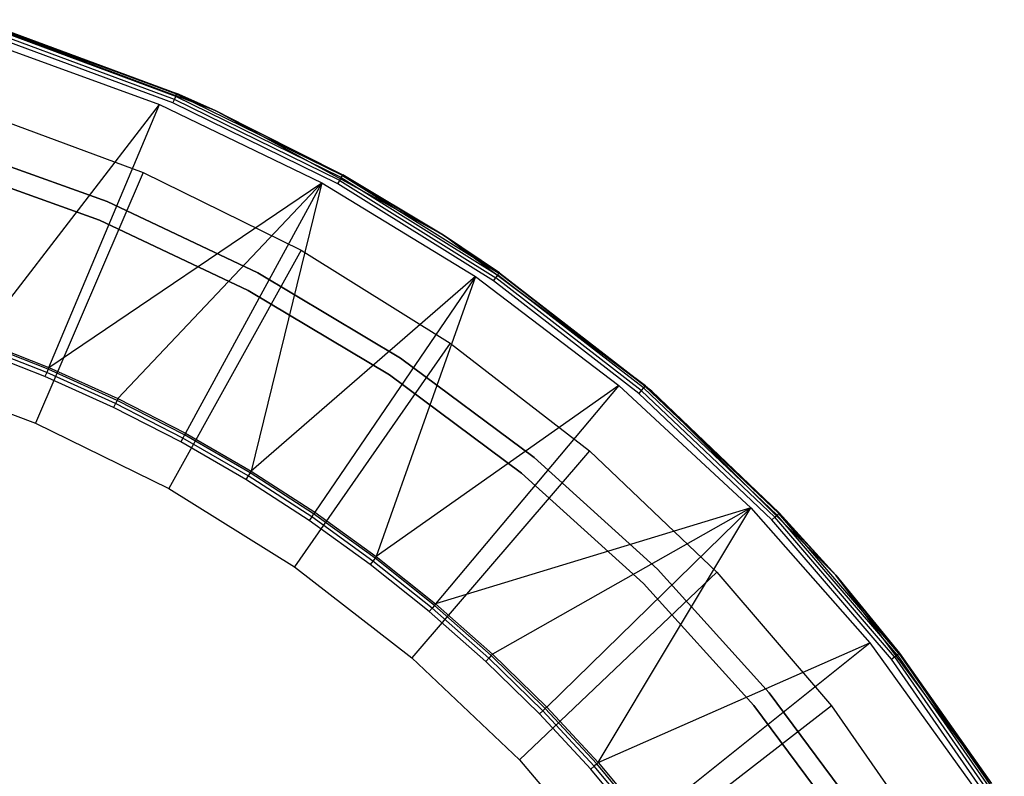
# Model space of a CAD drawing. Extents: x 0.02 to 4.27, y -2.13 to 2.13.
# Tile 13 of 13: x 2.8 to 3.95, y 1.16 to 2.04. Entities that reach past the tile are written whole.
import ezdxf

# ---------------------------------------------------------------- set-up
doc = ezdxf.new("R2010")
doc.units = 0
doc.header["$MEASUREMENT"] = 0
doc.layers.get('0').update_dxf_attribs({"color": 13, "linetype": 'CONTINUOUS'})

# ---------------------------------------------------------------- blocks, each defined once
blk = doc.blocks.new('LAMPKA_CHINSKA2_STL')
at = {"color": 0}
for p, q in [((3.0304, 1.9339), (2.7462, 2.0399)), ((2.7462, 2.0399), (2.9856, 1.9537, 0.2244)), ((2.7462, 2.0399), (2.9856, 1.9537, 0.2244)), ((3.0304, 1.9339), (2.7462, 2.0399)), ((2.9828, 1.947, 0.2353), (2.7815, 2.0215, 0.2353)), ((2.9828, 1.947, 0.2353), (2.7815, 2.0215, 0.2353)), ((2.9843, 1.9505, 0.2328), (2.7826, 2.0252, 0.2328)), ((2.9843, 1.9505, 0.2328), (2.7826, 2.0252, 0.2328)), ((2.9853, 1.9529, 0.2289), (2.7834, 2.0276, 0.2289)), ((2.9853, 1.9529, 0.2289), (2.7834, 2.0276, 0.2289)), ((2.7837, 2.0285, 0.2244), (2.9856, 1.9537, 0.2244)), ((2.7837, 2.0285, 0.2244), (2.9856, 1.9537, 0.2244)), ((2.7681, 2.0127, 11.063), (2.9654, 1.9409, 11.063)), ((2.7681, 2.0127, 11.063), (2.9654, 1.9409, 11.063)), ((2.981, 1.9428, 0.2362), (2.7801, 2.0172, 0.2362)), ((2.981, 1.9428, 0.2362), (2.7801, 2.0172, 0.2362)), ((2.9843, 1.9505, 0.2328), (2.9853, 1.9529, 0.2289)), ((2.9843, 1.9505, 0.2328), (2.9853, 1.9529, 0.2289)), ((2.9856, 1.9537, 0.2244), (2.9853, 1.9529, 0.2289)), ((2.9856, 1.9537, 0.2244), (2.9853, 1.9529, 0.2289)), ((2.9853, 1.9529, 0.2289), (3.0304, 1.9339, 0.2244)), ((3.1786, 1.8581, 0.2289), (2.9853, 1.9529, 0.2289)), ((3.1786, 1.8581, 0.2289), (2.9853, 1.9529, 0.2289)), ((2.9853, 1.9529, 0.2289), (3.0304, 1.9339, 0.2244)), ((3.0304, 1.9339), (2.9856, 1.9537, 0.2244)), ((2.9856, 1.9537, 0.2244), (3.0304, 1.9339, 0.2244)), ((3.0304, 1.9339), (2.9856, 1.9537, 0.2244)), ((2.9856, 1.9537, 0.2244), (3.0304, 1.9339, 0.2244)), ((2.7539, 1.6667, 12.6284), (2.9654, 1.9409, 11.063)), ((2.7539, 1.6667, 12.6284), (2.9654, 1.9409, 11.063)), ((2.8362, 1.6344, 12.6284), (2.9654, 1.9409, 11.063)), ((2.8362, 1.6344, 12.6284), (2.9654, 1.9409, 11.063)), ((2.9654, 1.9409, 11.063), (3.1546, 1.8498, 11.063)), ((2.9654, 1.9409, 11.063), (3.1546, 1.8498, 11.063)), ((2.981, 1.9428, 0.2362), (2.9828, 1.947, 0.2353)), ((2.981, 1.9428, 0.2362), (2.9828, 1.947, 0.2353)), ((3.1733, 1.8485, 0.2362), (2.981, 1.9428, 0.2362)), ((3.1733, 1.8485, 0.2362), (2.981, 1.9428, 0.2362)), ((2.9828, 1.947, 0.2353), (2.9843, 1.9505, 0.2328)), ((2.9828, 1.947, 0.2353), (2.9843, 1.9505, 0.2328)), ((3.1755, 1.8525, 0.2353), (2.9828, 1.947, 0.2353)), ((3.1755, 1.8525, 0.2353), (2.9828, 1.947, 0.2353)), ((3.1773, 1.8558, 0.2328), (2.9843, 1.9505, 0.2328)), ((3.1773, 1.8558, 0.2328), (2.9843, 1.9505, 0.2328)), ((2.7537, 1.9329, 11.063), (2.9461, 1.8616, 11.063)), ((2.7537, 1.9329, 11.063), (2.9461, 1.8616, 11.063)), ((3.2966, 1.7885), (3.0304, 1.9339, 0.2244)), ((3.0304, 1.9339, 0.2244), (3.179, 1.8588, 0.2244)), ((3.2966, 1.7885), (3.0304, 1.9339, 0.2244)), ((3.2966, 1.7885), (3.0304, 1.9339)), ((3.0304, 1.9339), (3.0304, 1.9339, 0.2244)), ((3.0304, 1.9339), (3.0304, 1.9339, 0.2244)), ((3.2966, 1.7885), (3.0304, 1.9339)), ((3.1786, 1.8581, 0.2289), (3.0304, 1.9339, 0.2244)), ((3.1786, 1.8581, 0.2289), (3.0304, 1.9339, 0.2244)), ((3.0304, 1.9339, 0.2244), (3.179, 1.8588, 0.2244)), ((2.7216, 1.8933, 11.2638), (2.9044, 1.8279, 11.2638)), ((2.9044, 1.8279, 11.2598), (2.7216, 1.8933, 11.2598)), ((2.7148, 1.8709, 11.3446), (2.8954, 1.8063, 11.3446)), ((2.8954, 1.8063, 11.3407), (2.7148, 1.8709, 11.3407)), ((2.7148, 1.8709, 11.3446), (2.8954, 1.8063, 11.3446)), ((2.8954, 1.8063, 11.3407), (2.7148, 1.8709, 11.3407)), ((2.9461, 1.8616, 11.063), (2.8208, 1.5695, 12.5591)), ((2.9461, 1.8616, 11.063), (2.8208, 1.5695, 12.5591)), ((2.9461, 1.8616, 11.063), (3.1304, 1.7713, 11.063)), ((2.9461, 1.8616, 11.063), (3.1304, 1.7713, 11.063)), ((2.8362, 1.6344, 12.6284), (3.1546, 1.8498, 11.063)), ((2.8362, 1.6344, 12.6284), (3.1546, 1.8498, 11.063)), ((2.9168, 1.598, 12.6284), (3.1546, 1.8498, 11.063)), ((2.9168, 1.598, 12.6284), (3.1546, 1.8498, 11.063)), ((3.1546, 1.8498, 11.063), (2.9955, 1.5577, 12.6284)), ((3.1546, 1.8498, 11.063), (2.9955, 1.5577, 12.6284)), ((3.1546, 1.8498, 11.063), (3.0721, 1.5134, 12.6284)), ((3.1546, 1.8498, 11.063), (3.0721, 1.5134, 12.6284)), ((3.1546, 1.8498, 11.063), (3.3338, 1.7403, 11.063)), ((3.1546, 1.8498, 11.063), (3.3338, 1.7403, 11.063)), ((3.1733, 1.8485, 0.2362), (3.1755, 1.8525, 0.2353)), ((3.1733, 1.8485, 0.2362), (3.1755, 1.8525, 0.2353)), ((3.1755, 1.8525, 0.2353), (3.1773, 1.8558, 0.2328)), ((3.1755, 1.8525, 0.2353), (3.1773, 1.8558, 0.2328)), ((3.1755, 1.8525, 0.2353), (3.3576, 1.7389, 0.2353)), ((3.1755, 1.8525, 0.2353), (3.3576, 1.7389, 0.2353)), ((3.1773, 1.8558, 0.2328), (3.1786, 1.8581, 0.2289)), ((3.1773, 1.8558, 0.2328), (3.1786, 1.8581, 0.2289)), ((3.1773, 1.8558, 0.2328), (3.3598, 1.7421, 0.2328)), ((3.1773, 1.8558, 0.2328), (3.3598, 1.7421, 0.2328)), ((3.179, 1.8588, 0.2244), (3.1786, 1.8581, 0.2289)), ((3.179, 1.8588, 0.2244), (3.1786, 1.8581, 0.2289)), ((3.1786, 1.8581, 0.2289), (3.2966, 1.7885, 0.2244)), ((3.1786, 1.8581, 0.2289), (3.2966, 1.7885, 0.2244)), ((3.1786, 1.8581, 0.2289), (3.3612, 1.7442, 0.2289)), ((3.1786, 1.8581, 0.2289), (3.3612, 1.7442, 0.2289)), ((3.179, 1.8588, 0.2244), (3.2966, 1.7885, 0.2244)), ((3.2966, 1.7885), (3.179, 1.8588, 0.2244)), ((3.2966, 1.7885), (3.179, 1.8588, 0.2244)), ((3.179, 1.8588, 0.2244), (3.2966, 1.7885, 0.2244)), ((3.355, 1.7352, 0.2362), (3.1733, 1.8485, 0.2362)), ((3.355, 1.7352, 0.2362), (3.1733, 1.8485, 0.2362)), ((2.9044, 1.8279, 11.2638), (3.0799, 1.7449, 11.2638)), ((3.0799, 1.7449, 11.2598), (2.9044, 1.8279, 11.2598)), ((2.8954, 1.8063, 11.3446), (2.8954, 1.8063, 11.3407)), ((2.8954, 1.8063, 11.3446), (3.0689, 1.7243, 11.3446)), ((3.0689, 1.7243, 11.3407), (2.8954, 1.8063, 11.3407)), ((2.8954, 1.8063, 11.3446), (2.8954, 1.8063, 11.3407)), ((2.8954, 1.8063, 11.3446), (3.0689, 1.7243, 11.3446)), ((3.0689, 1.7243, 11.3407), (2.8954, 1.8063, 11.3407)), ((3.2966, 1.7885, 0.2244), (3.2966, 1.7885)), ((3.2966, 1.7885, 0.2244), (3.3618, 1.7449, 0.2244)), ((3.3618, 1.7449, 0.2244), (3.2966, 1.7885)), ((3.2966, 1.7885, 0.2244), (3.2966, 1.7885)), ((3.3618, 1.7449, 0.2244), (3.2966, 1.7885)), ((3.5321, 1.6131, 0.2244), (3.2966, 1.7885)), ((3.5321, 1.6131, 0.2244), (3.2966, 1.7885)), ((3.5395, 1.6067), (3.2966, 1.7885)), ((3.5395, 1.6067), (3.2966, 1.7885)), ((3.2966, 1.7885, 0.2244), (3.3618, 1.7449, 0.2244)), ((3.2966, 1.7885, 0.2244), (3.3612, 1.7442, 0.2289)), ((3.2966, 1.7885, 0.2244), (3.3612, 1.7442, 0.2289)), ((3.1304, 1.7713, 11.063), (2.9761, 1.4933, 12.5591)), ((3.1304, 1.7713, 11.063), (2.9761, 1.4933, 12.5591)), ((3.1304, 1.7713, 11.063), (3.3045, 1.6627, 11.063)), ((3.1304, 1.7713, 11.063), (3.3045, 1.6627, 11.063)), ((3.3338, 1.7403, 11.063), (3.0721, 1.5134, 12.6284)), ((3.3338, 1.7403, 11.063), (3.0721, 1.5134, 12.6284)), ((3.0799, 1.7449, 11.2638), (3.2464, 1.6451, 11.2638)), ((3.2464, 1.6451, 11.2598), (3.0799, 1.7449, 11.2598)), ((3.3338, 1.7403, 11.063), (3.1464, 1.4655, 12.6284)), ((3.3338, 1.7403, 11.063), (3.1464, 1.4655, 12.6284)), ((3.3338, 1.7403, 11.063), (3.2182, 1.4138, 12.6284)), ((3.3338, 1.7403, 11.063), (3.2182, 1.4138, 12.6284)), ((3.3338, 1.7403, 11.063), (3.5011, 1.6135, 11.063)), ((3.3338, 1.7403, 11.063), (3.5011, 1.6135, 11.063)), ((3.355, 1.7352, 0.2362), (3.3576, 1.7389, 0.2353)), ((3.355, 1.7352, 0.2362), (3.3576, 1.7389, 0.2353)), ((3.5244, 1.6041, 0.2362), (3.355, 1.7352, 0.2362)), ((3.5244, 1.6041, 0.2362), (3.355, 1.7352, 0.2362)), ((3.3576, 1.7389, 0.2353), (3.3598, 1.7421, 0.2328)), ((3.3576, 1.7389, 0.2353), (3.3598, 1.7421, 0.2328)), ((3.5273, 1.6076, 0.2353), (3.3576, 1.7389, 0.2353)), ((3.5273, 1.6076, 0.2353), (3.3576, 1.7389, 0.2353)), ((3.3598, 1.7421, 0.2328), (3.3612, 1.7442, 0.2289)), ((3.3598, 1.7421, 0.2328), (3.3612, 1.7442, 0.2289)), ((3.5298, 1.6105, 0.2328), (3.3598, 1.7421, 0.2328)), ((3.5298, 1.6105, 0.2328), (3.3598, 1.7421, 0.2328)), ((3.3612, 1.7442, 0.2289), (3.3618, 1.7449, 0.2244)), ((3.3612, 1.7442, 0.2289), (3.3618, 1.7449, 0.2244)), ((3.5315, 1.6124, 0.2289), (3.3612, 1.7442, 0.2289)), ((3.5315, 1.6124, 0.2289), (3.3612, 1.7442, 0.2289)), ((3.3618, 1.7449, 0.2244), (3.5321, 1.6131, 0.2244)), ((3.3618, 1.7449, 0.2244), (3.5321, 1.6131, 0.2244)), ((3.0689, 1.7243, 11.3446), (3.0689, 1.7243, 11.3407)), ((3.0689, 1.7243, 11.3446), (3.2335, 1.6256, 11.3446)), ((3.2335, 1.6256, 11.3407), (3.0689, 1.7243, 11.3407)), ((3.0689, 1.7243, 11.3446), (3.0689, 1.7243, 11.3407)), ((3.0689, 1.7243, 11.3446), (3.2335, 1.6256, 11.3446)), ((3.2335, 1.6256, 11.3407), (3.0689, 1.7243, 11.3407)), ((2.7539, 1.6667, 12.6284), (2.8362, 1.6344, 12.6284)), ((2.7539, 1.6667, 12.6284), (2.8362, 1.6344, 12.6284)), ((2.8317, 1.6237, 12.6378), (2.7499, 1.6558, 12.6378)), ((2.8317, 1.6237, 12.6378), (2.7499, 1.6558, 12.6378)), ((2.8337, 1.6285, 12.6366), (2.7517, 1.6607, 12.6366)), ((2.8337, 1.6285, 12.6366), (2.7517, 1.6607, 12.6366)), ((2.8353, 1.6323, 12.6333), (2.7531, 1.6646, 12.6333)), ((2.8353, 1.6323, 12.6333), (2.7531, 1.6646, 12.6333)), ((3.3045, 1.6627, 11.063), (3.1229, 1.4018, 12.5591)), ((3.3045, 1.6627, 11.063), (3.1229, 1.4018, 12.5591)), ((3.3045, 1.6627, 11.063), (3.4668, 1.5371, 11.063)), ((3.3045, 1.6627, 11.063), (3.4668, 1.5371, 11.063)), ((3.2464, 1.6451, 11.2638), (3.4024, 1.5294, 11.2638)), ((3.4024, 1.5294, 11.2598), (3.2464, 1.6451, 11.2598)), ((2.8353, 1.6323, 12.6333), (2.8337, 1.6285, 12.6366)), ((2.8353, 1.6323, 12.6333), (2.8337, 1.6285, 12.6366)), ((2.8362, 1.6344, 12.6284), (2.8353, 1.6323, 12.6333)), ((2.8362, 1.6344, 12.6284), (2.8353, 1.6323, 12.6333)), ((2.9158, 1.596, 12.6333), (2.8353, 1.6323, 12.6333)), ((2.9158, 1.596, 12.6333), (2.8353, 1.6323, 12.6333)), ((2.8362, 1.6344, 12.6284), (2.9168, 1.598, 12.6284)), ((2.8362, 1.6344, 12.6284), (2.9168, 1.598, 12.6284)), ((2.6585, 1.6296, 12.5591), (2.8208, 1.5695, 12.5591)), ((2.6585, 1.6296, 12.5591), (2.8208, 1.5695, 12.5591)), ((2.8337, 1.6285, 12.6366), (2.8317, 1.6237, 12.6378)), ((2.8337, 1.6285, 12.6366), (2.8317, 1.6237, 12.6378)), ((2.9118, 1.5876, 12.6378), (2.8317, 1.6237, 12.6378)), ((2.9118, 1.5876, 12.6378), (2.8317, 1.6237, 12.6378)), ((2.914, 1.5923, 12.6366), (2.8337, 1.6285, 12.6366)), ((2.914, 1.5923, 12.6366), (2.8337, 1.6285, 12.6366)), ((3.2335, 1.6256, 11.3446), (3.2335, 1.6256, 11.3407)), ((3.2335, 1.6256, 11.3446), (3.3876, 1.5113, 11.3446)), ((3.3876, 1.5113, 11.3407), (3.2335, 1.6256, 11.3407)), ((3.2335, 1.6256, 11.3446), (3.2335, 1.6256, 11.3407)), ((3.2335, 1.6256, 11.3446), (3.3876, 1.5113, 11.3446)), ((3.3876, 1.5113, 11.3407), (3.2335, 1.6256, 11.3407)), ((3.5011, 1.6135, 11.063), (3.2182, 1.4138, 12.6284)), ((3.5011, 1.6135, 11.063), (3.2182, 1.4138, 12.6284)), ((3.5011, 1.6135, 11.063), (3.2873, 1.3587, 12.6284)), ((3.5011, 1.6135, 11.063), (3.2873, 1.3587, 12.6284)), ((3.5011, 1.6135, 11.063), (3.6551, 1.4707, 11.063)), ((3.5011, 1.6135, 11.063), (3.6551, 1.4707, 11.063)), ((3.5298, 1.6105, 0.2328), (3.5273, 1.6076, 0.2353)), ((3.5298, 1.6105, 0.2328), (3.5273, 1.6076, 0.2353)), ((3.5315, 1.6124, 0.2289), (3.5298, 1.6105, 0.2328)), ((3.5315, 1.6124, 0.2289), (3.5298, 1.6105, 0.2328)), ((3.6856, 1.4623, 0.2328), (3.5298, 1.6105, 0.2328)), ((3.6856, 1.4623, 0.2328), (3.5298, 1.6105, 0.2328)), ((3.5315, 1.6124, 0.2289), (3.5321, 1.6131, 0.2244)), ((3.5315, 1.6124, 0.2289), (3.5321, 1.6131, 0.2244)), ((3.6875, 1.4641, 0.2289), (3.5315, 1.6124, 0.2289)), ((3.6881, 1.4647, 0.2244), (3.5315, 1.6124, 0.2289)), ((3.6875, 1.4641, 0.2289), (3.5315, 1.6124, 0.2289)), ((3.6881, 1.4647, 0.2244), (3.5315, 1.6124, 0.2289)), ((3.5395, 1.6067, 0.2244), (3.5315, 1.6124, 0.2289)), ((3.5395, 1.6067, 0.2244), (3.5315, 1.6124, 0.2289)), ((3.5321, 1.6131, 0.2244), (3.5395, 1.6067)), ((3.5321, 1.6131, 0.2244), (3.5395, 1.6067)), ((3.5321, 1.6131, 0.2244), (3.5395, 1.6067, 0.2244)), ((3.5321, 1.6131, 0.2244), (3.5395, 1.6067, 0.2244)), ((2.9168, 1.598, 12.6284), (2.9158, 1.596, 12.6333)), ((2.9168, 1.598, 12.6284), (2.9158, 1.596, 12.6333)), ((2.9168, 1.598, 12.6284), (2.9955, 1.5577, 12.6284)), ((2.9168, 1.598, 12.6284), (2.9955, 1.5577, 12.6284)), ((3.5273, 1.6076, 0.2353), (3.5244, 1.6041, 0.2362)), ((3.5273, 1.6076, 0.2353), (3.5244, 1.6041, 0.2362)), ((3.6796, 1.4566, 0.2362), (3.5244, 1.6041, 0.2362)), ((3.6796, 1.4566, 0.2362), (3.5244, 1.6041, 0.2362)), ((3.6829, 1.4597, 0.2353), (3.5273, 1.6076, 0.2353)), ((3.6829, 1.4597, 0.2353), (3.5273, 1.6076, 0.2353)), ((3.5395, 1.6067), (3.6881, 1.4647, 0.2244)), ((3.754, 1.3922), (3.5395, 1.6067)), ((3.5395, 1.6067, 0.2244), (3.5395, 1.6067)), ((3.5395, 1.6067, 0.2244), (3.5395, 1.6067)), ((3.5395, 1.6067, 0.2244), (3.6881, 1.4647, 0.2244)), ((3.5395, 1.6067), (3.6881, 1.4647, 0.2244)), ((3.754, 1.3922), (3.5395, 1.6067)), ((3.5395, 1.6067, 0.2244), (3.6881, 1.4647, 0.2244)), ((2.914, 1.5923, 12.6366), (2.9118, 1.5876, 12.6378)), ((2.914, 1.5923, 12.6366), (2.9118, 1.5876, 12.6378)), ((2.99, 1.5475, 12.6378), (2.9118, 1.5876, 12.6378)), ((2.99, 1.5475, 12.6378), (2.9118, 1.5876, 12.6378)), ((2.9158, 1.596, 12.6333), (2.914, 1.5923, 12.6366)), ((2.9158, 1.596, 12.6333), (2.914, 1.5923, 12.6366)), ((2.9924, 1.5521, 12.6366), (2.914, 1.5923, 12.6366)), ((2.9924, 1.5521, 12.6366), (2.914, 1.5923, 12.6366)), ((2.9944, 1.5557, 12.6333), (2.9158, 1.596, 12.6333)), ((2.9944, 1.5557, 12.6333), (2.9158, 1.596, 12.6333)), ((2.8208, 1.5695, 12.5591), (2.9761, 1.4933, 12.5591)), ((2.8208, 1.5695, 12.5591), (2.9761, 1.4933, 12.5591)), ((2.9924, 1.5521, 12.6366), (2.99, 1.5475, 12.6378)), ((2.9924, 1.5521, 12.6366), (2.99, 1.5475, 12.6378)), ((2.9944, 1.5557, 12.6333), (2.9924, 1.5521, 12.6366)), ((2.9944, 1.5557, 12.6333), (2.9924, 1.5521, 12.6366)), ((3.0688, 1.508, 12.6366), (2.9924, 1.5521, 12.6366)), ((3.0688, 1.508, 12.6366), (2.9924, 1.5521, 12.6366)), ((2.9955, 1.5577, 12.6284), (2.9944, 1.5557, 12.6333)), ((2.9955, 1.5577, 12.6284), (2.9944, 1.5557, 12.6333)), ((3.0709, 1.5115, 12.6333), (2.9944, 1.5557, 12.6333)), ((3.0709, 1.5115, 12.6333), (2.9944, 1.5557, 12.6333)), ((2.9955, 1.5577, 12.6284), (3.0721, 1.5134, 12.6284)), ((2.9955, 1.5577, 12.6284), (3.0721, 1.5134, 12.6284)), ((3.0661, 1.5036, 12.6378), (2.99, 1.5475, 12.6378)), ((3.0661, 1.5036, 12.6378), (2.99, 1.5475, 12.6378)), ((3.4668, 1.5371, 11.063), (3.2597, 1.2959, 12.5591)), ((3.4668, 1.5371, 11.063), (3.2597, 1.2959, 12.5591)), ((3.4024, 1.5294, 11.2638), (3.5462, 1.399, 11.2638)), ((3.5462, 1.399, 11.2598), (3.4024, 1.5294, 11.2598)), ((3.4668, 1.5371, 11.063), (3.6155, 1.3957, 11.063)), ((3.4668, 1.5371, 11.063), (3.6155, 1.3957, 11.063)), ((3.0688, 1.508, 12.6366), (3.0661, 1.5036, 12.6378)), ((3.0688, 1.508, 12.6366), (3.0661, 1.5036, 12.6378)), ((3.0709, 1.5115, 12.6333), (3.0688, 1.508, 12.6366)), ((3.0709, 1.5115, 12.6333), (3.0688, 1.508, 12.6366)), ((3.1428, 1.4602, 12.6366), (3.0688, 1.508, 12.6366)), ((3.1428, 1.4602, 12.6366), (3.0688, 1.508, 12.6366)), ((3.0721, 1.5134, 12.6284), (3.0709, 1.5115, 12.6333)), ((3.0721, 1.5134, 12.6284), (3.0709, 1.5115, 12.6333)), ((3.1451, 1.4636, 12.6333), (3.0709, 1.5115, 12.6333)), ((3.1451, 1.4636, 12.6333), (3.0709, 1.5115, 12.6333)), ((3.0721, 1.5134, 12.6284), (3.1464, 1.4655, 12.6284)), ((3.0721, 1.5134, 12.6284), (3.1464, 1.4655, 12.6284)), ((3.3876, 1.5113, 11.3446), (3.3876, 1.5113, 11.3407)), ((3.3876, 1.5113, 11.3446), (3.5297, 1.3825, 11.3446)), ((3.5297, 1.3825, 11.3407), (3.3876, 1.5113, 11.3407)), ((3.3876, 1.5113, 11.3446), (3.3876, 1.5113, 11.3407)), ((3.3876, 1.5113, 11.3446), (3.5297, 1.3825, 11.3446)), ((3.5297, 1.3825, 11.3407), (3.3876, 1.5113, 11.3407)), ((2.9761, 1.4933, 12.5591), (3.1229, 1.4018, 12.5591)), ((2.9761, 1.4933, 12.5591), (3.1229, 1.4018, 12.5591)), ((3.1399, 1.4559, 12.6378), (3.0661, 1.5036, 12.6378)), ((3.1399, 1.4559, 12.6378), (3.0661, 1.5036, 12.6378)), ((3.6551, 1.4707, 11.063), (3.2873, 1.3587, 12.6284)), ((3.6551, 1.4707, 11.063), (3.2873, 1.3587, 12.6284)), ((3.6551, 1.4707, 11.063), (3.3536, 1.3002, 12.6284)), ((3.6551, 1.4707, 11.063), (3.3536, 1.3002, 12.6284)), ((3.4169, 1.2384, 12.6284), (3.6551, 1.4707, 11.063)), ((3.4169, 1.2384, 12.6284), (3.6551, 1.4707, 11.063)), ((3.4771, 1.1736, 12.6284), (3.6551, 1.4707, 11.063)), ((3.4771, 1.1736, 12.6284), (3.6551, 1.4707, 11.063)), ((3.6551, 1.4707, 11.063), (3.794, 1.3133, 11.063)), ((3.6551, 1.4707, 11.063), (3.794, 1.3133, 11.063)), ((3.1428, 1.4602, 12.6366), (3.1399, 1.4559, 12.6378)), ((3.1428, 1.4602, 12.6366), (3.1399, 1.4559, 12.6378)), ((3.1451, 1.4636, 12.6333), (3.1428, 1.4602, 12.6366)), ((3.1451, 1.4636, 12.6333), (3.1428, 1.4602, 12.6366)), ((3.2143, 1.4087, 12.6366), (3.1428, 1.4602, 12.6366)), ((3.2143, 1.4087, 12.6366), (3.1428, 1.4602, 12.6366)), ((3.1464, 1.4655, 12.6284), (3.1451, 1.4636, 12.6333)), ((3.1464, 1.4655, 12.6284), (3.1451, 1.4636, 12.6333)), ((3.2168, 1.412, 12.6333), (3.1451, 1.4636, 12.6333)), ((3.2168, 1.412, 12.6333), (3.1451, 1.4636, 12.6333)), ((3.1464, 1.4655, 12.6284), (3.2182, 1.4138, 12.6284)), ((3.1464, 1.4655, 12.6284), (3.2182, 1.4138, 12.6284)), ((3.6796, 1.4566, 0.2362), (3.6829, 1.4597, 0.2353)), ((3.6796, 1.4566, 0.2362), (3.6829, 1.4597, 0.2353)), ((3.6829, 1.4597, 0.2353), (3.6856, 1.4623, 0.2328)), ((3.6829, 1.4597, 0.2353), (3.6856, 1.4623, 0.2328)), ((3.8227, 1.2969, 0.2353), (3.6829, 1.4597, 0.2353)), ((3.8227, 1.2969, 0.2353), (3.6829, 1.4597, 0.2353)), ((3.6856, 1.4623, 0.2328), (3.6875, 1.4641, 0.2289)), ((3.6856, 1.4623, 0.2328), (3.6875, 1.4641, 0.2289)), ((3.8257, 1.2992, 0.2328), (3.6856, 1.4623, 0.2328)), ((3.8257, 1.2992, 0.2328), (3.6856, 1.4623, 0.2328)), ((3.6881, 1.4647, 0.2244), (3.6875, 1.4641, 0.2289)), ((3.6881, 1.4647, 0.2244), (3.6875, 1.4641, 0.2289)), ((3.6875, 1.4641, 0.2289), (3.754, 1.3922, 0.2244)), ((3.8277, 1.3008, 0.2289), (3.6875, 1.4641, 0.2289)), ((3.8277, 1.3008, 0.2289), (3.6875, 1.4641, 0.2289)), ((3.6875, 1.4641, 0.2289), (3.754, 1.3922, 0.2244)), ((3.6881, 1.4647, 0.2244), (3.754, 1.3922)), ((3.6881, 1.4647, 0.2244), (3.754, 1.3922)), ((3.6881, 1.4647, 0.2244), (3.754, 1.3922, 0.2244)), ((3.6881, 1.4647, 0.2244), (3.754, 1.3922, 0.2244)), ((3.2112, 1.4046, 12.6378), (3.1399, 1.4559, 12.6378)), ((3.2112, 1.4046, 12.6378), (3.1399, 1.4559, 12.6378)), ((3.8191, 1.2941, 0.2362), (3.6796, 1.4566, 0.2362)), ((3.8191, 1.2941, 0.2362), (3.6796, 1.4566, 0.2362)), ((3.2182, 1.4138, 12.6284), (3.2168, 1.412, 12.6333)), ((3.2182, 1.4138, 12.6284), (3.2168, 1.412, 12.6333)), ((3.2182, 1.4138, 12.6284), (3.2873, 1.3587, 12.6284)), ((3.2182, 1.4138, 12.6284), (3.2873, 1.3587, 12.6284)), ((3.1229, 1.4018, 12.5591), (3.2597, 1.2959, 12.5591)), ((3.1229, 1.4018, 12.5591), (3.2597, 1.2959, 12.5591)), ((3.2143, 1.4087, 12.6366), (3.2112, 1.4046, 12.6378)), ((3.2143, 1.4087, 12.6366), (3.2112, 1.4046, 12.6378)), ((3.2799, 1.3498, 12.6378), (3.2112, 1.4046, 12.6378)), ((3.2799, 1.3498, 12.6378), (3.2112, 1.4046, 12.6378)), ((3.2168, 1.412, 12.6333), (3.2143, 1.4087, 12.6366)), ((3.2168, 1.412, 12.6333), (3.2143, 1.4087, 12.6366)), ((3.2832, 1.3538, 12.6366), (3.2143, 1.4087, 12.6366)), ((3.2832, 1.3538, 12.6366), (3.2143, 1.4087, 12.6366)), ((3.2859, 1.357, 12.6333), (3.2168, 1.412, 12.6333)), ((3.2859, 1.357, 12.6333), (3.2168, 1.412, 12.6333)), ((3.6155, 1.3957, 11.063), (3.3851, 1.1767, 12.5591)), ((3.6155, 1.3957, 11.063), (3.3851, 1.1767, 12.5591)), ((3.5462, 1.399, 11.2638), (3.6766, 1.2551, 11.2638)), ((3.6766, 1.2551, 11.2598), (3.5462, 1.399, 11.2598)), ((3.6155, 1.3957, 11.063), (3.7492, 1.24, 11.063)), ((3.6155, 1.3957, 11.063), (3.7492, 1.24, 11.063)), ((3.754, 1.3922), (3.8284, 1.3013, 0.2244)), ((3.9357, 1.1494), (3.754, 1.3922)), ((3.754, 1.3922, 0.2244), (3.754, 1.3922)), ((3.754, 1.3922, 0.2244), (3.754, 1.3922)), ((3.754, 1.3922, 0.2244), (3.8284, 1.3013, 0.2244)), ((3.754, 1.3922), (3.8284, 1.3013, 0.2244)), ((3.9357, 1.1494), (3.754, 1.3922)), ((3.8277, 1.3008, 0.2289), (3.754, 1.3922, 0.2244)), ((3.8277, 1.3008, 0.2289), (3.754, 1.3922, 0.2244)), ((3.754, 1.3922, 0.2244), (3.8284, 1.3013, 0.2244)), ((3.5297, 1.3825, 11.3446), (3.5297, 1.3825, 11.3407)), ((3.5297, 1.3825, 11.3446), (3.6586, 1.2403, 11.3446)), ((3.6586, 1.2403, 11.3407), (3.5297, 1.3825, 11.3407)), ((3.5297, 1.3825, 11.3446), (3.5297, 1.3825, 11.3407)), ((3.5297, 1.3825, 11.3446), (3.6586, 1.2403, 11.3446)), ((3.6586, 1.2403, 11.3407), (3.5297, 1.3825, 11.3407)), ((3.2859, 1.357, 12.6333), (3.2832, 1.3538, 12.6366)), ((3.2859, 1.357, 12.6333), (3.2832, 1.3538, 12.6366)), ((3.2873, 1.3587, 12.6284), (3.2859, 1.357, 12.6333)), ((3.2873, 1.3587, 12.6284), (3.2859, 1.357, 12.6333)), ((3.3521, 1.2985, 12.6333), (3.2859, 1.357, 12.6333)), ((3.3521, 1.2985, 12.6333), (3.2859, 1.357, 12.6333)), ((3.2873, 1.3587, 12.6284), (3.3536, 1.3002, 12.6284)), ((3.2873, 1.3587, 12.6284), (3.3536, 1.3002, 12.6284)), ((3.2832, 1.3538, 12.6366), (3.2799, 1.3498, 12.6378)), ((3.2832, 1.3538, 12.6366), (3.2799, 1.3498, 12.6378)), ((3.3458, 1.2917, 12.6378), (3.2799, 1.3498, 12.6378)), ((3.3458, 1.2917, 12.6378), (3.2799, 1.3498, 12.6378)), ((3.3493, 1.2955, 12.6366), (3.2832, 1.3538, 12.6366)), ((3.3493, 1.2955, 12.6366), (3.2832, 1.3538, 12.6366)), ((3.4771, 1.1736, 12.6284), (3.794, 1.3133, 11.063)), ((3.4771, 1.1736, 12.6284), (3.794, 1.3133, 11.063)), ((3.5339, 1.1058, 12.6284), (3.794, 1.3133, 11.063)), ((3.5339, 1.1058, 12.6284), (3.794, 1.3133, 11.063)), ((3.794, 1.3133, 11.063), (3.9166, 1.1428, 11.063)), ((3.794, 1.3133, 11.063), (3.9166, 1.1428, 11.063)), ((3.3521, 1.2985, 12.6333), (3.3493, 1.2955, 12.6366)), ((3.3521, 1.2985, 12.6333), (3.3493, 1.2955, 12.6366)), ((3.3536, 1.3002, 12.6284), (3.3521, 1.2985, 12.6333)), ((3.3536, 1.3002, 12.6284), (3.3521, 1.2985, 12.6333)), ((3.4153, 1.2369, 12.6333), (3.3521, 1.2985, 12.6333)), ((3.4153, 1.2369, 12.6333), (3.3521, 1.2985, 12.6333)), ((3.3536, 1.3002, 12.6284), (3.4169, 1.2384, 12.6284)), ((3.3536, 1.3002, 12.6284), (3.4169, 1.2384, 12.6284)), ((3.8227, 1.2969, 0.2353), (3.8257, 1.2992, 0.2328)), ((3.8227, 1.2969, 0.2353), (3.8257, 1.2992, 0.2328)), ((3.8257, 1.2992, 0.2328), (3.8277, 1.3008, 0.2289)), ((3.8257, 1.2992, 0.2328), (3.8277, 1.3008, 0.2289)), ((3.8257, 1.2992, 0.2328), (3.9485, 1.1227, 0.2328)), ((3.8257, 1.2992, 0.2328), (3.9485, 1.1227, 0.2328)), ((3.8284, 1.3013, 0.2244), (3.8277, 1.3008, 0.2289)), ((3.8284, 1.3013, 0.2244), (3.8277, 1.3008, 0.2289)), ((3.8277, 1.3008, 0.2289), (3.9357, 1.1494, 0.2244)), ((3.8277, 1.3008, 0.2289), (3.9357, 1.1494, 0.2244)), ((3.8277, 1.3008, 0.2289), (3.9507, 1.1241, 0.2289)), ((3.8277, 1.3008, 0.2289), (3.9507, 1.1241, 0.2289)), ((3.8284, 1.3013, 0.2244), (3.9357, 1.1494)), ((3.8284, 1.3013, 0.2244), (3.9357, 1.1494)), ((3.8284, 1.3013, 0.2244), (3.9357, 1.1494, 0.2244)), ((3.8284, 1.3013, 0.2244), (3.9357, 1.1494, 0.2244)), ((3.2597, 1.2959, 12.5591), (3.3851, 1.1767, 12.5591)), ((3.2597, 1.2959, 12.5591), (3.3851, 1.1767, 12.5591)), ((3.3493, 1.2955, 12.6366), (3.3458, 1.2917, 12.6378)), ((3.3493, 1.2955, 12.6366), (3.3458, 1.2917, 12.6378)), ((3.4087, 1.2304, 12.6378), (3.3458, 1.2917, 12.6378)), ((3.4087, 1.2304, 12.6378), (3.3458, 1.2917, 12.6378)), ((3.4124, 1.234, 12.6366), (3.3493, 1.2955, 12.6366)), ((3.4124, 1.234, 12.6366), (3.3493, 1.2955, 12.6366)), ((3.8191, 1.2941, 0.2362), (3.8227, 1.2969, 0.2353)), ((3.8191, 1.2941, 0.2362), (3.8227, 1.2969, 0.2353)), ((3.9414, 1.1183, 0.2362), (3.8191, 1.2941, 0.2362)), ((3.9414, 1.1183, 0.2362), (3.8191, 1.2941, 0.2362)), ((3.8227, 1.2969, 0.2353), (3.9453, 1.1207, 0.2353)), ((3.8227, 1.2969, 0.2353), (3.9453, 1.1207, 0.2353)), ((3.6766, 1.2551, 11.2638), (3.7923, 1.0992, 11.2638)), ((3.7923, 1.0992, 11.2598), (3.6766, 1.2551, 11.2598)), ((3.4124, 1.234, 12.6366), (3.4087, 1.2304, 12.6378)), ((3.4124, 1.234, 12.6366), (3.4087, 1.2304, 12.6378)), ((3.4684, 1.1659, 12.6378), (3.4087, 1.2304, 12.6378)), ((3.4684, 1.1659, 12.6378), (3.4087, 1.2304, 12.6378)), ((3.4153, 1.2369, 12.6333), (3.4124, 1.234, 12.6366)), ((3.4153, 1.2369, 12.6333), (3.4124, 1.234, 12.6366)), ((3.4723, 1.1694, 12.6366), (3.4124, 1.234, 12.6366)), ((3.4723, 1.1694, 12.6366), (3.4124, 1.234, 12.6366)), ((3.4169, 1.2384, 12.6284), (3.4153, 1.2369, 12.6333)), ((3.4169, 1.2384, 12.6284), (3.4153, 1.2369, 12.6333)), ((3.4754, 1.1721, 12.6333), (3.4153, 1.2369, 12.6333)), ((3.4754, 1.1721, 12.6333), (3.4153, 1.2369, 12.6333)), ((3.4169, 1.2384, 12.6284), (3.4771, 1.1736, 12.6284)), ((3.4169, 1.2384, 12.6284), (3.4771, 1.1736, 12.6284)), ((3.7492, 1.24, 11.063), (3.4978, 1.0454, 12.5591)), ((3.7492, 1.24, 11.063), (3.4978, 1.0454, 12.5591)), ((3.6586, 1.2403, 11.3446), (3.6586, 1.2403, 11.3407)), ((3.6586, 1.2403, 11.3446), (3.7729, 1.0862, 11.3446)), ((3.7729, 1.0862, 11.3407), (3.6586, 1.2403, 11.3407)), ((3.6586, 1.2403, 11.3446), (3.6586, 1.2403, 11.3407)), ((3.6586, 1.2403, 11.3446), (3.7729, 1.0862, 11.3446)), ((3.7729, 1.0862, 11.3407), (3.6586, 1.2403, 11.3407)), ((3.7492, 1.24, 11.063), (3.8664, 1.0716, 11.063)), ((3.7492, 1.24, 11.063), (3.8664, 1.0716, 11.063)), ((3.3851, 1.1767, 12.5591), (3.4978, 1.0454, 12.5591)), ((3.3851, 1.1767, 12.5591), (3.4978, 1.0454, 12.5591)), ((3.4754, 1.1721, 12.6333), (3.4723, 1.1694, 12.6366)), ((3.4754, 1.1721, 12.6333), (3.4723, 1.1694, 12.6366)), ((3.4771, 1.1736, 12.6284), (3.4754, 1.1721, 12.6333)), ((3.4771, 1.1736, 12.6284), (3.4754, 1.1721, 12.6333)), ((3.5322, 1.1044, 12.6333), (3.4754, 1.1721, 12.6333)), ((3.5322, 1.1044, 12.6333), (3.4754, 1.1721, 12.6333)), ((3.4771, 1.1736, 12.6284), (3.5339, 1.1058, 12.6284)), ((3.4771, 1.1736, 12.6284), (3.5339, 1.1058, 12.6284)), ((3.4723, 1.1694, 12.6366), (3.4684, 1.1659, 12.6378)), ((3.4723, 1.1694, 12.6366), (3.4684, 1.1659, 12.6378)), ((3.5249, 1.0986, 12.6378), (3.4684, 1.1659, 12.6378)), ((3.5249, 1.0986, 12.6378), (3.4684, 1.1659, 12.6378)), ((3.5289, 1.1019, 12.6366), (3.4723, 1.1694, 12.6366)), ((3.5289, 1.1019, 12.6366), (3.4723, 1.1694, 12.6366))]:
    blk.add_line(p, q, dxfattribs=at)

msp = doc.modelspace()

# ---------------------------------------------------------------- block references
at = {"color": 0}
msp.add_blockref('LAMPKA_CHINSKA2_STL', (0, 0), dxfattribs=at)

doc.saveas('drawing.dxf')
